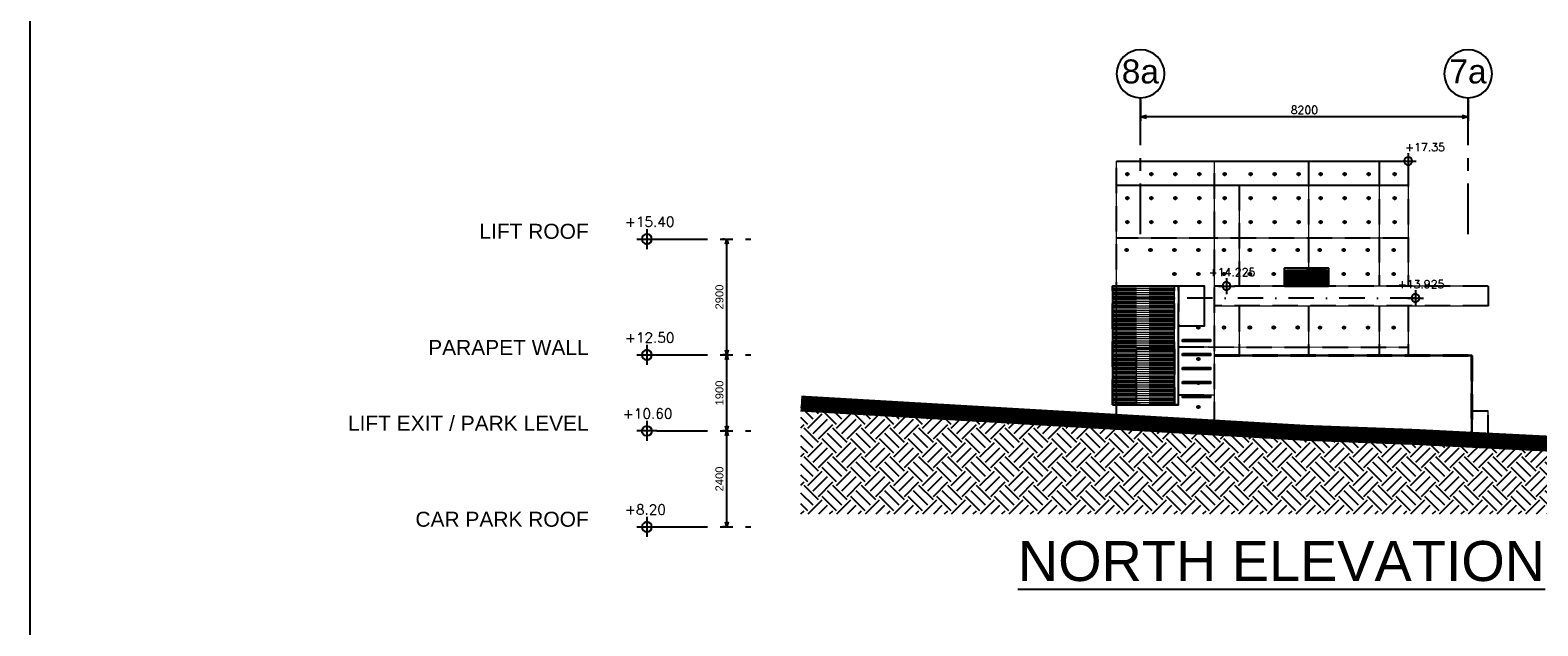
# Model space of a CAD drawing. Header units: millimetres. Extents: x 113048 to 489828, y -130780 to 23393.
# Tile 5 of 98: x 113048 to 150781, y -104708 to -89813. Entities that reach past the tile are written whole.
import ezdxf

# ---------------------------------------------------------------- set-up
doc = ezdxf.new("R2010")
doc.units = ezdxf.units.MM
doc.header["$LTSCALE"] = 100
for name, pattern in [('DASHDOT', [1, 0.5, -0.25, 0, -0.25]), ('DASHDOT2', [12.7, 6.35, -3.175, 0, -3.175]), ('Grid Line', [22.225, 12.7, -3.175, 3.175, -3.175]), ('Hidden', [9.525, 6.35, -3.175])]:
    doc.linetypes.add(name, pattern=pattern)
for name, color, linetype in [('+C-160', 160, 'Hidden'), ('+C-201', 201, 'Continuous'), ('DLN020__', 6, 'DASHDOT'), ('DLN030_2', 1, 'Continuous'), ('DLN040__', 7, 'Continuous'), ('DLN980__', 1, 'Continuous'), ('HATCH', 8, 'Continuous'), ('LEVEL', 7, 'Continuous'), ('LIFT LOBBY - GF PLAN & SECTION$0$DLN030__', 1, 'Continuous')]:
    doc.layers.add(name, color=color, linetype=linetype)
doc.layers.add('A-GLAZ', color=8, linetype='Continuous', lineweight=9)
doc.layers.add('A-WALL', color=2, linetype='Continuous', lineweight=9)
doc.styles.add('LIFT LOBBY - GF PLAN & SECTION$0$romans', font='romans.shx')
doc.styles.add('romans', font='romans.shx')
doc.styles.add('Swis721 BT', font='swiss.ttf')
doc.styles.add('Swis721tBT', font='swissl.ttf')
doc.styles.add('SWISS MD BT', font='swiss.ttf')
doc.dimstyles.new('INTDIM', dxfattribs={"dimtxt": 200, "dimasz": 125, "dimexe": 100, "dimexo": 150, "dimgap": 80, "dimtad": 1, "dimdec": 0, "dimzin": 9, "dimdsep": 46, "dimtxsty": 'Swis721tBT', "dimblk": 'OPEN30', "dimcen": -125, "dimclrd": 256, "dimclre": 256, "dimclrt": 2, "dimaunit": 1, "dimadec": 1, "dimazin": 0, "dimtfac": 0.444444, "dimtdec": 0, "dimtix": 1, "dimtmove": 2, "dimatfit": 3, "dimldrblk": 'OPEN30', "dimfxl": 0, "dimtolj": 1, "dimlwd": -1, "dimlwe": -1, "dimarcsym": 0})
doc.dimstyles.new('LIFT LOBBY - GF PLAN & SECTION$0$INTDIM(20)', dxfattribs={"dimtxt": 60, "dimasz": 50, "dimexe": 100, "dimexo": 45, "dimgap": 30, "dimtad": 1, "dimdec": 0, "dimzin": 0, "dimdsep": 46, "dimtxsty": 'LIFT LOBBY - GF PLAN & SECTION$0$romans', "dimblk": 'LIFT LOBBY - GF PLAN & SECTION$0$_Open30', "dimcen": 50, "dimdle": 30, "dimclrd": 1, "dimclre": 1, "dimclrt": 2, "dimaunit": 1, "dimadec": 0, "dimazin": 0, "dimtfac": 1, "dimtdec": 0, "dimtix": 1, "dimtmove": 2, "dimatfit": 3, "dimfxl": 0, "dimtolj": 1, "dimtzin": 0, "dimarcsym": 0})

# ---------------------------------------------------------------- blocks, each defined once
blk = doc.blocks.new('ELEX')
at = {"layer": 'LEVEL'}
for p, q in [((0.5, 0), (-0.5, 0)), ((0, 0.5), (0, -0.5))]:
    blk.add_line(p, q, dxfattribs=at)
blk.add_circle((0, 0), 0.25, dxfattribs=at)
at = {"layer": 'LEVEL', "style": 'romans'}
blk.add_attdef('ELEX', (0.257, 0.354), '', height=0.5, dxfattribs=at)
blk = doc.blocks.new('_Open30')
at = {"color": 0, "linetype": 'ByBlock', "lineweight": -2}
for p, q in [((-1, 0.27), (0, 0)), ((0, 0), (-1, -0.27)), ((0, 0), (-1, 0))]:
    blk.add_line(p, q, dxfattribs=at)
blk = doc.blocks.new('*D113')
at = {"layer": 'Defpoints', "color": 0}
for p in [(130482, -97936), (130563, -97936, 1), (130639, -99836, 1)]:
    blk.add_point(p, dxfattribs=at)
at = {"layer": 'DLN030_2'}
for p, q in [((130413, -97936), (130382, -97936)), ((130482, -99711), (130482, -98061)), ((130489, -99836), (130382, -99836))]:
    blk.add_line(p, q, dxfattribs=at)
at = {"layer": 'DLN030_2', "xscale": 125, "yscale": 125, "zscale": 125}
for p, rotation in [((130482, -97936), 90), ((130482, -99836), 270)]:
    blk.add_blockref('_Open30', p, dxfattribs=dict(at, rotation=rotation))
at = {"layer": 'DLN030_2', "color": 2, "insert": (130299, -98886), "char_height": 200, "attachment_point": 5, "rotation": 90, "style": 'Swis721tBT'}
blk.add_mtext('\\A1;1900', dxfattribs=at)
blk = doc.blocks.new('*D114')
at = {"layer": 'Defpoints', "color": 0}
for p in [(130482, -99836), (130639, -99836, 1), (130639, -102236, 1)]:
    blk.add_point(p, dxfattribs=at)
at = {"layer": 'DLN030_2'}
for p, q in [((130489, -99836), (130382, -99836)), ((130482, -102111), (130482, -99961)), ((130489, -102236), (130382, -102236))]:
    blk.add_line(p, q, dxfattribs=at)
at = {"layer": 'DLN030_2', "xscale": 125, "yscale": 125, "zscale": 125}
for p, rotation in [((130482, -99836), 90), ((130482, -102236), 270)]:
    blk.add_blockref('_Open30', p, dxfattribs=dict(at, rotation=rotation))
at = {"layer": 'DLN030_2', "color": 2, "insert": (130299, -101036), "char_height": 200, "attachment_point": 5, "rotation": 90, "style": 'Swis721tBT'}
blk.add_mtext('\\A1;2400', dxfattribs=at)
blk = doc.blocks.new('*D115')
at = {"layer": 'Defpoints', "color": 0}
for p in [(130482, -95036), (130563, -95036, 1), (130639, -97936, 1)]:
    blk.add_point(p, dxfattribs=at)
at = {"layer": 'DLN030_2'}
for p, q in [((130413, -95036), (130382, -95036)), ((130482, -97811), (130482, -95161)), ((130489, -97936), (130382, -97936))]:
    blk.add_line(p, q, dxfattribs=at)
at = {"layer": 'DLN030_2', "xscale": 125, "yscale": 125, "zscale": 125}
for p, rotation in [((130482, -95036), 90), ((130482, -97936), 270)]:
    blk.add_blockref('_Open30', p, dxfattribs=dict(at, rotation=rotation))
at = {"layer": 'DLN030_2', "color": 2, "insert": (130299, -96486), "char_height": 200, "attachment_point": 5, "rotation": 90, "style": 'Swis721tBT'}
blk.add_mtext('\\A1;2900', dxfattribs=at)
blk = doc.blocks.new('Grid - Bubble - 4mm-251209-Black Box Lvl _0_00_G_F- Kahlen')
at = {"layer": 'DLN020__', "linetype": 'Continuous'}
blk.add_circle((0, 0), 4, dxfattribs=at)
blk = doc.blocks.new('LIFT LOBBY - GF PLAN & SECTION$0$_Open30')
at = {"color": 0, "linetype": 'ByBlock', "lineweight": -2}
for p, q in [((-1, 0.27), (0, 0)), ((0, 0), (-1, -0.27)), ((0, 0), (-1, 0))]:
    blk.add_line(p, q, dxfattribs=at)
blk = doc.blocks.new('*D116')
at = {"layer": 'Defpoints', "color": 0}
for p in [(140837, -91504), (149037, -91504), (140837, -91979)]:
    blk.add_point(p, dxfattribs=at)
at = {"layer": 'LIFT LOBBY - GF PLAN & SECTION$0$DLN030__', "color": 1, "lineweight": -2}
for p, q in [((140837, -91549), (140837, -92079)), ((149037, -91549), (149037, -92079)), ((148887, -91979), (140987, -91979))]:
    blk.add_line(p, q, dxfattribs=at)
at = {"layer": 'LIFT LOBBY - GF PLAN & SECTION$0$DLN030__', "color": 1, "lineweight": -2, "xscale": 150, "yscale": 150, "zscale": 150}
for p, rotation in [((140837, -91979), 179.9999999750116), ((149037, -91979), 359.9999999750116)]:
    blk.add_blockref('LIFT LOBBY - GF PLAN & SECTION$0$_Open30', p, dxfattribs=dict(at, rotation=rotation))
at = {"layer": 'LIFT LOBBY - GF PLAN & SECTION$0$DLN030__', "color": 2, "insert": (144937, -91809), "char_height": 200, "attachment_point": 5, "rotation": 360, "style": 'LIFT LOBBY - GF PLAN & SECTION$0$romans'}
blk.add_mtext('\\A1;8200', dxfattribs=at)
blk = doc.blocks.new('A$C713849A3')
at = {"layer": '+C-160'}
for p, q in [((-117945, -1828, -2), (-117945, 4694, -2)), ((-117945, 4694, -2), (-115644, 4694, -2)), ((-115644, 4694, -2), (-110644, 4694, -2)), ((-115494, -1962, -1), (-115494, 4694, -2)), ((-113144, 4694, -2), (-113144, 1569, -2)), ((-111372, 4694, -2), (-111372, 1569, -2)), ((-110644, 4694, -2), (-110644, 1569, -2)), ((-117945, 4094, -2), (-115644, 4094, -2)), ((-115644, 4094, -2), (-110644, 4094, -2)), ((-114873, 4094, -2), (-114873, 1569, -2)), ((-115494, 2769, -1), (-117945, 2769, -2)), ((-110644, 2769, -2), (-115644, 2769, -2)), ((-112643, 2019, -2), (-113743, 2019, -2)), ((-113743, 1569, -2), (-113743, 2019, -2)), ((-113693, 1969, -2), (-112693, 1969, -2)), ((-113693, 1969, -2), (-113693, 1569, -2)), ((-112693, 1959, -2), (-113693, 1959, -2)), ((-112693, 1954, -2), (-113693, 1954, -2)), ((-112693, 1929, -2), (-113693, 1929, -2)), ((-112693, 1924, -2), (-113693, 1924, -2)), ((-112693, 1899, -2), (-113693, 1899, -2)), ((-112693, 1894, -2), (-113693, 1894, -2)), ((-113187, 2019, -2), (-112643, 2019, -2)), ((-112693, 1969, -2), (-112693, 1569, -2)), ((-112643, 2019, -2), (-112643, 1569, -2)), ((-112643, 1569, -2), (-112643, 2019, -2)), ((-118045, -1406, -2), (-118045, 1569, -2)), ((-116395, 1569, -2), (-118045, 1569, -1)), ((-116495, -1406, -2), (-116495, 1569, -2)), ((-116395, -1406, -2), (-116395, 1569, -2)), ((-108644, 1569, -2), (-115494, 1569, -1)), ((-112693, 1868, -2), (-113693, 1868, -2)), ((-112693, 1863, -2), (-113693, 1863, -2)), ((-112693, 1838, -2), (-113693, 1838, -2)), ((-112693, 1833, -2), (-113693, 1833, -2)), ((-112693, 1808, -2), (-113693, 1808, -2)), ((-112693, 1803, -2), (-113693, 1803, -2)), ((-112693, 1777, -2), (-113693, 1777, -2)), ((-112693, 1772, -2), (-113693, 1772, -2)), ((-112693, 1747, -2), (-113693, 1747, -2)), ((-112693, 1742, -2), (-113693, 1742, -2)), ((-112693, 1717, -2), (-113693, 1717, -2)), ((-112693, 1712, -2), (-113693, 1712, -2)), ((-112693, 1686, -2), (-113693, 1686, -2)), ((-112693, 1681, -2), (-113693, 1681, -2)), ((-112693, 1656, -2), (-113693, 1656, -2)), ((-112693, 1651, -2), (-113693, 1651, -2)), ((-112693, 1625, -2), (-113693, 1625, -2)), ((-112693, 1620, -2), (-113693, 1620, -2)), ((-112693, 1595, -2), (-113693, 1595, -2)), ((-112693, 1590, -2), (-113693, 1590, -2)), ((-108644, 1569, -2), (-108644, 1069, -2)), ((-116495, 1509, 0), (-118045, 1509, 0)), ((-116495, 1459, 0), (-118045, 1459, 0)), ((-116495, 1399, 0), (-118045, 1399, 0)), ((-116495, 1349, 0), (-118045, 1349, 0)), ((-116495, 1289, 0), (-118045, 1289, 0)), ((-116495, 1239, 0), (-118045, 1239, 0)), ((-116495, 1179, 0), (-118045, 1179, 0)), ((-116495, 1129, 0), (-118045, 1129, 0)), ((-116495, 1069, 0), (-118045, 1069, 0)), ((-116495, 1019, 0), (-118045, 1019, 0)), ((-116495, 959, 0), (-118045, 959, 0)), ((-116495, 909, 0), (-118045, 909, 0)), ((-116495, 849, 0), (-118045, 849, 0)), ((-116495, 799, 0), (-118045, 799, 0)), ((-108644, 1069, -2), (-115494, 1069, -1)), ((-114873, 1069, -2), (-114873, -156, -2)), ((-113144, 1069, -2), (-113144, -156, -2)), ((-111372, 1069, -2), (-111372, -156, -2)), ((-110644, 1069, -2), (-110644, -156, -2)), ((-116495, 739, 0), (-118045, 739, 0)), ((-116495, 689, 0), (-118045, 689, 0)), ((-116495, 629, 0), (-118045, 629, 0)), ((-116495, 579, 0), (-118045, 579, 0)), ((-116495, 519, 0), (-118045, 519, 0)), ((-116495, 469, 0), (-118045, 469, 0)), ((-116495, 409, 0), (-118045, 409, 0)), ((-116495, 359, 0), (-118045, 359, 0)), ((-116495, 299, 0), (-118045, 299, 0)), ((-116495, 249, 0), (-118045, 249, 0)), ((-116495, 189, 0), (-118045, 189, 0)), ((-116495, 139, 0), (-118045, 139, 0)), ((-116495, 79, 0), (-118045, 79, 0)), ((-116495, 29, 0), (-118045, 29, 0)), ((-116395, 44, -1), (-115494, 44, -1)), ((-115644, 44, -2), (-110644, 41, -2)), ((-116495, -31, 0), (-118045, -31, 0)), ((-116495, -81, 0), (-118045, -81, 0)), ((-116495, -141, 0), (-118045, -141, 0)), ((-116495, -191, 0), (-118045, -191, 0)), ((-116495, -251, 0), (-118045, -251, 0)), ((-116495, -301, 0), (-118045, -301, 0)), ((-116495, -361, 0), (-118045, -361, 0)), ((-115494, -156, -2), (-109069, -156, -2)), ((-115494, -181, -2), (-109044, -181, -2)), ((-109069, -156, -2), (-109069, -2277, -2)), ((-109069, -156, -2), (-109044, -181, -2)), ((-109044, -181, -2), (-109044, -2277, -2)), ((-116495, -411, 0), (-118045, -411, 0)), ((-116495, -471, 0), (-118045, -471, 0)), ((-116495, -521, 0), (-118045, -521, 0)), ((-116495, -581, 0), (-118045, -581, 0)), ((-116495, -631, 0), (-118045, -631, 0)), ((-116495, -691, 0), (-118045, -691, 0)), ((-116495, -741, 0), (-118045, -741, 0)), ((-116495, -801, 0), (-118045, -801, 0)), ((-116495, -851, 0), (-118045, -851, 0)), ((-116495, -911, 0), (-118045, -911, 0)), ((-116495, -961, 0), (-118045, -961, 0)), ((-116495, -1021, 0), (-118045, -1021, 0)), ((-116495, -1071, 0), (-118045, -1071, 0)), ((-116495, -1131, 0), (-118045, -1131, 0)), ((-116495, -1181, 0), (-118045, -1181, 0)), ((-116495, -1241, 0), (-118045, -1241, 0)), ((-116495, -1291, 0), (-118045, -1291, 0)), ((-116495, -1351, 0), (-118045, -1351, 0)), ((-116395, -1406, -2), (-118045, -1406, -2)), ((-116395, -1156, -2), (-115494, -1156, -1)), ((-113157, -2106, -2), (-119786, -1722, -2)), ((-109044, -1556, -2), (-108644, -1556, -2)), ((-108644, -2296, -2), (-108644, -1556, -2)), ((-107412, -2359, -2), (-110463, -2206, -2))]:
    blk.add_line(p, q, dxfattribs=at)
for points, elevation in [([(-113743, 1569), (-112643, 1569), (-112643, 2019), (-113743, 2019)], -1), ([(-118045, -1406), (-116395, -1406), (-116395, 569), (-115745, 569), (-115745, 1569), (-118045, 1569)], -2), ([(-115745, 1569), (-116395, 1569), (-116395, 569), (-115745, 569)], -2), ([(-116294, 230), (-115594, 230), (-115594, 180), (-116294, 180)], -1), ([(-117445, -6), (-116495, -6), (-116495, -1406), (-117445, -1406)], -2), ([(-116294, -120), (-115594, -120), (-115594, -170), (-116294, -170)], -1), ([(-116294, -470), (-115594, -470), (-115594, -520), (-116294, -520)], -1), ([(-116294, -820), (-115594, -820), (-115594, -870), (-116294, -870)], -1), ([(-116294, -1170), (-115594, -1170), (-115594, -1220), (-116294, -1220)], -1)]:
    blk.add_lwpolyline(points, close=True, dxfattribs=dict(at, elevation=elevation))
for centre in [(-117672, 4366, -1), (-117072, 4366, -1), (-116472, 4366, 0), (-115872, 4366, 0), (-115236, 4366, 0), (-114586, 4366, -1), (-113986, 4366, 0), (-113386, 4366, 0), (-112836, 4366, 0), (-112236, 4366, 1), (-111636, 4366, 1), (-110986, 4366, 0), (-117672, 3766, -1), (-117072, 3766, -1), (-116472, 3766, 0), (-115872, 3766, 0), (-115236, 3766, 0), (-114586, 3766, -1), (-113986, 3766, 0), (-113386, 3766, 0), (-112836, 3766, 0), (-112236, 3766, 1), (-111636, 3766, 1), (-110986, 3766, 0), (-117672, 3166, -1), (-117072, 3166, -1), (-116472, 3166, 0), (-115872, 3166, 0), (-115236, 3166, 0), (-114586, 3166, -1), (-113986, 3166, 0), (-113386, 3166, 0), (-112836, 3166, 0), (-112236, 3166, 1), (-111636, 3166, 1), (-110986, 3166, 0), (-117694, 2469, 0), (-117094, 2469, 0), (-116494, 2469, 1), (-115894, 2469, 1), (-115258, 2469, 1), (-114608, 2469, 0), (-114008, 2469, 1), (-113408, 2469, 1), (-112858, 2469, 1), (-112258, 2469, 2), (-111658, 2469, 2), (-111008, 2469, 1), (-116494, 1869, 1), (-115894, 1869, 1), (-115258, 1869, 1), (-114608, 1869, 0), (-114008, 1869, 1), (-112258, 1869, 2), (-111658, 1869, 2), (-111008, 1869, 1), (-115894, 531, -2), (-115258, 531, -2), (-114608, 531, -2), (-114008, 531, -2), (-113408, 531, -1), (-112850, 530, -3), (-112250, 530, -2), (-111650, 530, -1), (-111008, 530, -1), (-115896, -256, 1), (-115896, -856, 1), (-115896, -1456, 1)]:
    blk.add_circle(centre, 30, dxfattribs=at)

msp = doc.modelspace()

# ---------------------------------------------------------------- hatches: boundary and pattern name
at = {"layer": 'HATCH'}
h = msp.add_hatch(dxfattribs=at)
h.set_pattern_fill('EARTH', color=256, scale=80, angle=363.6498)
h.set_pattern_definition([(45, (106914.6, -32502.74), (2e-07, 718.4205), [508, -508]), (45, (106779.9, -32368.04), (2e-07, 718.4205), [508, -508]), (45, (106645.2, -32233.33), (2e-07, 718.4205), [508, -508]), (135, (106645.2, -32143.53), (-718.4205, 2e-07), [508, -508]), (135, (106779.9, -32008.83), (-718.4205, 2e-07), [508, -508]), (135, (106914.6, -31874.1), (-718.4205, 2e-07), [508, -508])])
h.paths.add_polyline_path([(157386.7, -101910.8), (157386.7, -100470.3), (147567.9, -99985.8), (145023.6, -99885.8), (143678.3, -99807.8), (132336.7, -99150), (132336.7, -101910.8)])

# ---------------------------------------------------------------- linework, layer by layer
at = {"layer": '+C-201'}
for points, elevation in [([(144437.9, -96211), (145537.9, -96211), (145537.9, -95761), (144437.9, -95761)], 0), ([(140136.4, -99185.8), (141786.4, -99185.8), (141786.4, -97210.8), (142436.4, -97210.8), (142436.4, -96210.8), (140136.4, -96210.8)], -0.4)]:
    msp.add_lwpolyline(points, close=True, dxfattribs=dict(at, elevation=elevation))
at = {"color": 3}
for p, q in [((140236.4, -93085.8, -0.4), (142536.7, -93085.8, -0.4)), ((140236.4, -93685.8, -0.4), (142536.7, -93685.8, -0.4))]:
    msp.add_line(p, q, dxfattribs=at)
for p, q in [((142536.7, -93085.8, -0.4), (147536.7, -93085.8, -0.4)), ((142536.7, -93685.8, -0.4), (147536.7, -93685.8, -0.4))]:
    msp.add_line(p, q)
for points, elevation in [([(258181, -14804.9), (258181, -97779.7), (241181, -97779.7), (241181, -130779.7), (113047.6, -130779.7), (113047.6, -14804.9)], 1.4), ([(141886.7, -97550.2), (142586.7, -97550.2), (142586.7, -97600.2), (141886.7, -97600.2)], 0), ([(141886.7, -97900.2), (142586.7, -97900.2), (142586.7, -97950.2), (141886.7, -97950.2)], 0), ([(141886.7, -98250.2), (142586.7, -98250.2), (142586.7, -98300.2), (141886.7, -98300.2)], 0), ([(141886.7, -98600.2), (142586.7, -98600.2), (142586.7, -98650.2), (141886.7, -98650.2)], 0), ([(141886.7, -98950.2), (142586.7, -98950.2), (142586.7, -99000.2), (141886.7, -99000.2)], 0)]:
    msp.add_lwpolyline(points, close=True, dxfattribs=dict(elevation=elevation))
at = {"linetype": 'Continuous'}
for centre in [(140509.2, -93413.4, 0), (141109.2, -93413.4, 0.7), (141709.2, -93413.4, 1.4), (142309.2, -93413.4, 1.4), (142945.2, -93413.4, 1.5), (143595.2, -93413.4, 0.8), (144195.2, -93413.4, 1.5), (144795.2, -93413.4, 1.5), (145345.3, -93413.4, 1.8), (145945.3, -93413.4, 2.5), (146545.3, -93413.4, 2.5), (147195.3, -93413.4, 1.4), (140509.2, -94013.4, 0), (141109.2, -94013.4, 0.7), (141709.2, -94013.4, 1.4), (142309.2, -94013.4, 1.4), (142945.2, -94013.4, 1.5), (143595.2, -94013.4, 0.8), (144195.2, -94013.4, 1.5), (144795.2, -94013.4, 1.5), (145345.3, -94013.4, 1.8), (145945.3, -94013.4, 2.5), (146545.3, -94013.4, 2.5), (147195.3, -94013.4, 1.4), (140509.2, -94613.4, 0), (141109.2, -94613.4, 0.7), (141709.2, -94613.4, 1.4), (142309.2, -94613.4, 1.4), (142945.2, -94613.4, 1.5), (143595.2, -94613.4, 0.8), (144195.2, -94613.4, 1.5), (144795.2, -94613.4, 1.5), (145345.3, -94613.4, 1.8), (145945.3, -94613.4, 2.5), (146545.3, -94613.4, 2.5), (147195.3, -94613.4, 1.4), (140486.5, -95310.8, 1), (141086.5, -95310.8, 1.7), (141686.5, -95310.8, 2.4), (142286.5, -95310.8, 2.4), (142922.5, -95310.8, 2.5), (143572.5, -95310.8, 1.8), (144172.5, -95310.8, 2.5), (144772.5, -95310.8, 2.5), (145322.7, -95310.8, 2.8), (145922.7, -95310.8, 3.5), (146522.7, -95310.8, 3.5), (147172.7, -95310.8, 2.4), (141686.5, -95910.8, 2.4), (142286.5, -95910.8, 2.4), (142922.5, -95910.8, 2.5), (143572.5, -95910.8, 1.8), (144172.5, -95910.8, 2.5), (145922.7, -95910.8, 3.5), (146522.7, -95910.8, 3.5), (147172.7, -95910.8, 2.4), (142286.5, -97248.7, -0.3), (142922.5, -97248.7, -0.4), (143572.5, -97248.7, -1.1), (144172.5, -97248.7, -0.4), (144772.5, -97248.7, 0.3), (145330.8, -97249.6, -1.1), (145930.8, -97249.6, -0.4), (146530.8, -97249.6, 0.3), (147172.7, -97249.6, 0.2), (142284.8, -98035.8, 2.4), (142284.8, -98635.8, 2.4), (142284.8, -99235.8, 2.4)]:
    msp.add_circle(centre, 30, dxfattribs=at)
at = {"layer": 'A-GLAZ', "color": 1}
for p, q in [((145537.9, -95761, -0.4), (144437.9, -95761, -0.4)), ((144437.9, -96211, -0.4), (144437.9, -95761, -0.4)), ((144487.9, -95811, -0.4), (145487.9, -95811, -0.4)), ((144487.9, -95811, -0.4), (144487.9, -96211, -0.4)), ((145487.9, -95820.3, -0.4), (144487.9, -95820.3, -0.4)), ((145487.9, -95825.3, -0.4), (144487.9, -95825.3, -0.4)), ((145487.9, -95811, -0.4), (145487.9, -96211, -0.4)), ((145537.9, -96211, -0.4), (145537.9, -95761, -0.4)), ((145487.9, -95850.7, -0.4), (144487.9, -95850.7, -0.4)), ((145487.9, -95855.7, -0.4), (144487.9, -95855.7, -0.4)), ((145487.9, -95881, -0.4), (144487.9, -95881, -0.4)), ((145487.9, -95886, -0.4), (144487.9, -95886, -0.4)), ((145487.9, -95911.4, -0.4), (144487.9, -95911.4, -0.4)), ((145487.9, -95916.4, -0.4), (144487.9, -95916.4, -0.4)), ((145487.9, -95941.8, -0.4), (144487.9, -95941.8, -0.4)), ((145487.9, -95946.8, -0.4), (144487.9, -95946.8, -0.4)), ((145487.9, -95972.1, -0.4), (144487.9, -95972.1, -0.4)), ((145487.9, -95977.1, -0.4), (144487.9, -95977.1, -0.4)), ((145487.9, -96002.5, -0.4), (144487.9, -96002.5, -0.4)), ((145487.9, -96007.5, -0.4), (144487.9, -96007.5, -0.4)), ((145487.9, -96032.8, -0.4), (144487.9, -96032.8, -0.4)), ((145487.9, -96037.8, -0.4), (144487.9, -96037.8, -0.4)), ((145487.9, -96063.2, -0.4), (144487.9, -96063.2, -0.4)), ((145487.9, -96068.2, -0.4), (144487.9, -96068.2, -0.4)), ((145487.9, -96093.5, -0.4), (144487.9, -96093.5, -0.4)), ((145487.9, -96098.5, -0.4), (144487.9, -96098.5, -0.4)), ((145487.9, -96123.9, -0.4), (144487.9, -96123.9, -0.4)), ((145487.9, -96128.9, -0.4), (144487.9, -96128.9, -0.4)), ((145487.9, -96154.3, -0.4), (144487.9, -96154.3, -0.4)), ((145487.9, -96159.3, -0.4), (144487.9, -96159.3, -0.4)), ((145487.9, -96184.6, -0.4), (144487.9, -96184.6, -0.4)), ((145487.9, -96189.6, -0.4), (144487.9, -96189.6, -0.4))]:
    msp.add_line(p, q, dxfattribs=at)
at = {"layer": 'A-WALL', "color": 3}
for p, q in [((140236.4, -99608.2, -0.4), (140236.4, -93085.8, -0.4)), ((142686.9, -99741.6, 0.4), (142686.9, -93085.8, -0.5)), ((149536.7, -96211, -0.4), (142686.9, -96211, 0.4)), ((149536.7, -96211, -0.5), (149536.7, -96710.8, -0.5)), ((149536.7, -96710.8, -0.5), (142686.9, -96710.8, 0.4)), ((145023.6, -99885.8, -0.4), (138394.6, -99501.3, -0.4)), ((149136.7, -99335.8, -0.5), (149536.7, -99335.8, -0.5)), ((149536.7, -100075.6, -0.5), (149536.7, -99335.8, -0.5)), ((150769.2, -100139.2, -0.4), (147717.9, -99985.8, -0.5))]:
    msp.add_line(p, q, dxfattribs=at)
at = {"layer": 'A-WALL', "color": 1}
for p, q in [((145036.7, -93085.8, -0.4), (145036.7, -96211, -0.4)), ((146808.7, -93085.8, -0.5), (146808.7, -96211, -0.5)), ((143308.4, -93685.8, -0.4), (143308.4, -96211, -0.4)), ((147536.7, -95011, -0.4), (142536.7, -95011, -0.3)), ((144993.9, -95761, -0.4), (145537.9, -95761, -0.4)), ((145537.9, -95761, -0.4), (145537.9, -96211, -0.4)), ((143308.4, -96710.8, -0.4), (143308.4, -97935.8, -0.4)), ((145036.7, -96710.8, -0.4), (145036.7, -97935.8, -0.4)), ((146808.7, -96710.8, -0.5), (146808.7, -97935.8, -0.5)), ((142536.7, -97735.8, -0.4), (147536.7, -97738.8, -0.4))]:
    msp.add_line(p, q, dxfattribs=at)
at = {"layer": 'A-WALL'}
for p, q in [((147536.7, -93085.8, -0.4), (147536.7, -96211, -0.5)), ((142686.9, -95011, 0.4), (140236.4, -95011, -0.3)), ((147536.7, -96710.8, -0.5), (147536.7, -97935.8, -0.5)), ((141786.4, -97735.8, 0.7), (142686.9, -97735.8, 0.4)), ((142686.9, -97935.8, -0.4), (149111.7, -97935.8, -1)), ((142686.9, -97960.8, -0.4), (149136.7, -97960.8, -1)), ((149111.7, -97935.8, -0.5), (149111.7, -100056.8, -0.5)), ((149111.7, -97935.8, -0.5), (149136.7, -97960.8, -1)), ((149136.7, -97960.8, -0.5), (149136.7, -100056.8, -0.5)), ((141786.4, -99185.8, -0.4), (140136.4, -99185.8, -0.4)), ((141786.4, -98935.8, -0.4), (142686.9, -98935.8, 0.4))]:
    msp.add_line(p, q, dxfattribs=at)
at = {"layer": 'A-WALL', "color": 7}
for p, q in [((140136.4, -99185.8, -0.4), (140136.4, -96210.8, -0.4)), ((141786.4, -96210.8, -0.4), (140136.4, -96210.8, 0.1)), ((141686.4, -99185.8, -0.4), (141686.4, -96210.8, -0.4)), ((141786.4, -99185.8, -0.4), (141786.4, -96210.8, -0.4)), ((141686.4, -96270.8, 1), (140136.4, -96270.8, 1)), ((141686.4, -96320.8, 1), (140136.4, -96320.8, 1)), ((141686.4, -96380.8, 1), (140136.4, -96380.8, 1)), ((141686.4, -96430.8, 1), (140136.4, -96430.8, 1)), ((141686.4, -96490.8, 1), (140136.4, -96490.8, 1)), ((141686.4, -96540.8, 1), (140136.4, -96540.8, 1)), ((141686.4, -96600.8, 1), (140136.4, -96600.8, 1)), ((141686.4, -96650.8, 1), (140136.4, -96650.8, 1)), ((141686.4, -96710.8, 1), (140136.4, -96710.8, 1)), ((141686.4, -96760.8, 1), (140136.4, -96760.8, 1)), ((141686.4, -96820.8, 1), (140136.4, -96820.8, 1)), ((141686.4, -96870.8, 1), (140136.4, -96870.8, 1)), ((141686.4, -96930.8, 1), (140136.4, -96930.8, 1)), ((141686.4, -96980.8, 1), (140136.4, -96980.8, 1)), ((141686.4, -97040.8, 1), (140136.4, -97040.8, 1)), ((141686.4, -97090.8, 1), (140136.4, -97090.8, 1)), ((141686.4, -97150.8, 1), (140136.4, -97150.8, 1)), ((141686.4, -97200.8, 1), (140136.4, -97200.8, 1)), ((141686.4, -97260.8, 1), (140136.4, -97260.8, 1)), ((141686.4, -97310.8, 1), (140136.4, -97310.8, 1)), ((141686.4, -97370.8, 1), (140136.4, -97370.8, 1)), ((141686.4, -97420.8, 1), (140136.4, -97420.8, 1)), ((141686.4, -97480.8, 1), (140136.4, -97480.8, 1)), ((141686.4, -97530.8, 1), (140136.4, -97530.8, 1)), ((141686.4, -97590.8, 1), (140136.4, -97590.8, 1)), ((141686.4, -97640.8, 1), (140136.4, -97640.8, 1)), ((141686.4, -97700.8, 1), (140136.4, -97700.8, 1)), ((141686.4, -97750.8, 1), (140136.4, -97750.8, 1)), ((141686.4, -97810.8, 1), (140136.4, -97810.8, 1)), ((141686.4, -97860.8, 1), (140136.4, -97860.8, 1)), ((141686.4, -97920.8, 1), (140136.4, -97920.8, 1)), ((141686.4, -97970.8, 1), (140136.4, -97970.8, 1)), ((141686.4, -98030.8, 1), (140136.4, -98030.8, 1)), ((141686.4, -98080.8, 1), (140136.4, -98080.8, 1)), ((141686.4, -98140.8, 1), (140136.4, -98140.8, 1)), ((141686.4, -98190.8, 1), (140136.4, -98190.8, 1)), ((141686.4, -98250.8, 1), (140136.4, -98250.8, 1)), ((141686.4, -98300.8, 1), (140136.4, -98300.8, 1)), ((141686.4, -98360.8, 1), (140136.4, -98360.8, 1)), ((141686.4, -98410.8, 1), (140136.4, -98410.8, 1)), ((141686.4, -98470.8, 1), (140136.4, -98470.8, 1)), ((141686.4, -98520.8, 1), (140136.4, -98520.8, 1)), ((141686.4, -98580.8, 1), (140136.4, -98580.8, 1)), ((141686.4, -98630.8, 1), (140136.4, -98630.8, 1)), ((141686.4, -98690.8, 1), (140136.4, -98690.8, 1)), ((141686.4, -98740.8, 1), (140136.4, -98740.8, 1)), ((141686.4, -98800.8, 1), (140136.4, -98800.8, 1)), ((141686.4, -98850.8, 1), (140136.4, -98850.8, 1)), ((141686.4, -98910.8, 1), (140136.4, -98910.8, 1)), ((141686.4, -98960.8, 1), (140136.4, -98960.8, 1)), ((141686.4, -99020.8, 1), (140136.4, -99020.8, 1)), ((141686.4, -99070.8, 1), (140136.4, -99070.8, 1)), ((141686.4, -99130.8, 1), (140136.4, -99130.8, 1))]:
    msp.add_line(p, q, dxfattribs=at)
at = {"layer": 'A-WALL', "color": 7, "elevation": -0.4}
for points in [[(142436.4, -96210.8), (141786.4, -96210.8), (141786.4, -97210.8), (142436.4, -97210.8)], [(140736.4, -97785.8), (141686.4, -97785.8), (141686.4, -99185.8), (140736.4, -99185.8)]]:
    msp.add_lwpolyline(points, close=True, dxfattribs=at)
at = {"layer": 'A-WALL', "color": 3, "ltscale": 0.5, "const_width": 400, "elevation": -0.4}
msp.add_lwpolyline([(132336.7, -99150), (145013.9, -99885.2), (147709, -99985.3), (157386.7, -100470.3)], dxfattribs=at)
at = {"layer": 'DLN020__', "linetype": 'Grid Line'}
for p, q in [((140836.7, -94915.2), (140836.7, -91504.1)), ((149036.7, -94915.2), (149036.7, -91504.1)), ((128732.1, -95035.8), (131086.7, -95035.8)), ((128732.1, -97935.8), (131086.7, -97935.8)), ((128732.1, -99835.8), (131086.7, -99835.8)), ((128732.1, -102235.8), (131086.7, -102235.8))]:
    msp.add_line(p, q, dxfattribs=at)
at = {"layer": 'DLN020__', "linetype": 'DASHDOT2'}
msp.add_line((147717, -96510.8), (140272.9, -96510.8), dxfattribs=at)
at = {"layer": 'DLN980__', "elevation": -0.3}
msp.add_lwpolyline([(140236.4, -95542.6), (140234.5, -95540.8), (140236.4, -95534.7)], dxfattribs=at)

# ---------------------------------------------------------------- block references
at = {"layer": '+C-160'}
msp.add_blockref('A$C713849A3', (258181, -97779.7, 1.4), dxfattribs=at)
at = {"layer": 'DLN020__', "xscale": -149.9999999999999, "yscale": 149.9999999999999, "zscale": 149.9999999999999, "rotation": 180}
for p in [(140836.7, -90904.1), (149036.7, -90904.1)]:
    msp.add_blockref('Grid - Bubble - 4mm-251209-Black Box Lvl _0_00_G_F- Kahlen', p, dxfattribs=at)
at = {"layer": 'LEVEL'}
ref = msp.add_blockref('ELEX', (147536.7, -93085.8, -0.4), dxfattribs=dict(at, xscale=-400, yscale=400, zscale=400, rotation=1.965124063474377e-08))
ref.add_attrib('ELEX', '+17.35', (147461, -92838.7, -0.4), dxfattribs={"height": 200, "style": 'romans'})
ref = msp.add_blockref('ELEX', (128482.1, -95035.8), dxfattribs=dict(at, xscale=-499.9999999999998, yscale=499.9999999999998, zscale=499.9999999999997, rotation=359.9999999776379))
ref.add_attrib('ELEX', '+15.40', (127930.6, -94727), dxfattribs={"height": 250, "rotation": 360, "style": 'romans'})
ref = msp.add_blockref('ELEX', (142985.9, -96211, -0.3), dxfattribs=dict(at, xscale=-400, yscale=400, zscale=400, rotation=359.999999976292))
ref.add_attrib('ELEX', '+14.225', (142544.7, -95964, -0.3), dxfattribs={"height": 200, "style": 'romans'})
ref = msp.add_blockref('ELEX', (147717, -96510.8), dxfattribs=dict(at, xscale=-400, yscale=400, zscale=400, rotation=359.999999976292))
ref.add_attrib('ELEX', '+13.925', (147275.8, -96263.7), dxfattribs={"height": 200, "style": 'romans'})
ref = msp.add_blockref('ELEX', (128482.1, -97935.8), dxfattribs=dict(at, xscale=-499.9999999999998, yscale=499.9999999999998, zscale=499.9999999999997, rotation=359.9999999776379))
ref.add_attrib('ELEX', '+12.50', (127930.6, -97627), dxfattribs={"height": 250, "rotation": 360, "style": 'romans'})
ref = msp.add_blockref('ELEX', (128482.1, -99835.8), dxfattribs=dict(at, xscale=499.9999999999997, yscale=499.9999999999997, zscale=499.9999999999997))
ref.add_attrib('ELEX', '+10.60', (127878.8, -99527), dxfattribs={"height": 250, "rotation": 360, "style": 'romans'})
ref = msp.add_blockref('ELEX', (128482.1, -102235.8), dxfattribs=dict(at, xscale=-499.9999999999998, yscale=499.9999999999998, zscale=499.9999999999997, rotation=359.9999999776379))
ref.add_attrib('ELEX', '+8.20', (127930.6, -101927), dxfattribs={"height": 250, "rotation": 360, "style": 'romans'})

# ---------------------------------------------------------------- texts
at = {"layer": 'DLN020__', "color": 3, "char_height": 600, "width": 1209.6, "attachment_point": 2, "rotation": 360, "line_spacing_factor": 1.00667}
for s, insert in [('{\\fSwis721 BT|b0|i0|c0|p34;8a}', (140832.5, -90545.5)), ('{\\fSwis721 BT|b0|i0|c0|p34;7a}', (149032.5, -90545.5))]:
    msp.add_mtext(s, dxfattribs=dict(at, insert=insert))
at = {"layer": 'DLN040__', "color": 3, "char_height": 375, "attachment_point": 9, "rotation": 360, "style": 'SWISS MD BT'}
for s, insert in [('LIFT ROOF', (127026.4, -95035.8)), ('PARAPET WALL', (127026.4, -97935.8)), ('LIFT EXIT / PARK LEVEL', (127026.4, -99835.8)), ('CAR PARK ROOF', (127026.4, -102235.8))]:
    msp.add_mtext(s, dxfattribs=dict(at, insert=insert))
at = {"layer": 'DLN040__', "insert": (137766.8, -102588.1, 0), "char_height": 1000, "width": 18697.346, "attachment_point": 1, "rotation": 360, "line_spacing_factor": 0.938532, "style": 'Swis721 BT'}
msp.add_mtext('{\\L\\C3;NORTH ELEVATION}', dxfattribs=at)

# ---------------------------------------------------------------- dimensions: what is measured, and where the dimension line sits
at = {"layer": 'DLN030_2'}
for base, p1, p2, picture, middle in [((130482.1, -95035.8, -0.9), (130638.7, -97935.8), (130563.4, -95035.8), '*D115', (130299.3, -96485.8, -0.9)), ((130482.1, -97935.8, -0.9), (130638.7, -99835.8), (130563.4, -97935.8), '*D113', (130299.3, -98885.8, -0.9)), ((130482.1, -99835.8, -0.8), (130638.7, -102235.8), (130638.7, -99835.8), '*D114', (130299.3, -101035.8, -0.8))]:
    dim = msp.add_linear_dim(base=base, p1=p1, p2=p2, angle=90, dimstyle='INTDIM', dxfattribs=at)
    dim.commit()
    dim.dimension.update_dxf_attribs({"geometry": picture, "text_midpoint": middle})
at = {"layer": 'LIFT LOBBY - GF PLAN & SECTION$0$DLN030__'}
dim = msp.add_aligned_dim(p1=(149036.7, -91504.1, 0), p2=(140836.7, -91504.1, 0), distance=474.7, dimstyle='LIFT LOBBY - GF PLAN & SECTION$0$INTDIM(20)', override={"dimtxt": 200, "dimasz": 150, "dimgap": 70}, dxfattribs=at)
dim.commit()
dim.dimension.update_dxf_attribs({"geometry": '*D116', "text_midpoint": (144936.7, -91808.8, 0)})

doc.saveas('drawing.dxf')
